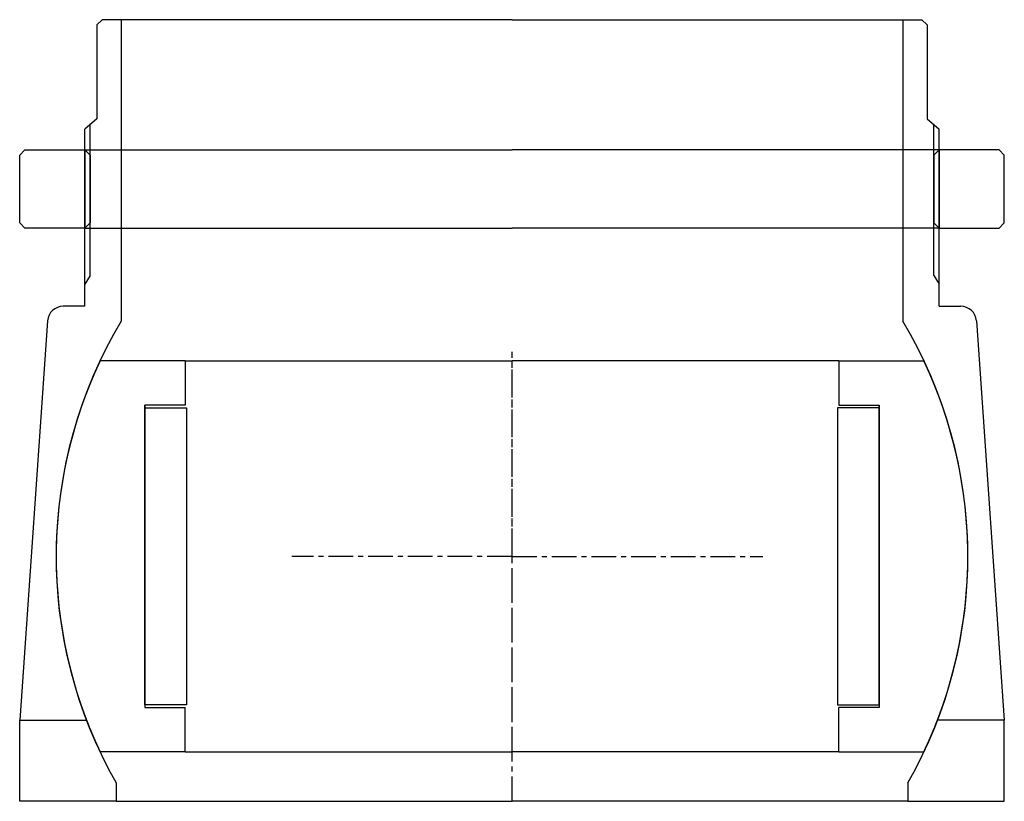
# Model space of a CAD drawing. Header units: millimetres. Extents: x -120 to 70, y 20 to 170.
import ezdxf

# ---------------------------------------------------------------- set-up
doc = ezdxf.new("R2010")
doc.units = ezdxf.units.MM
doc.header["$LTSCALE"] = 0.15
doc.header["$MEASUREMENT"] = 0
doc.linetypes.add('CENTER', pattern=[50.8, 31.75, -6.35, 6.35, -6.35])
doc.layers.get('0').update_dxf_attribs({"linetype": 'CONTINUOUS'})
doc.layers.add('CENTER', color=1, linetype='CENTER')

# ---------------------------------------------------------------- blocks, each defined once
blk = doc.blocks.new('M54-120')
for p, q in [((-93.5, 15), (-94.5, 14)), ((-94.5, 1), (-94.5, 14)), ((-93.5, 15), (-82, 15)), ((-82, 15), (0, 15)), ((-82, 15), (-82, 0)), ((-82, 15), (-81, 14)), ((-81, 14), (-81, 1)), ((82, 15), (0, 15)), ((82, 15), (81, 14)), ((81, 14), (81, 1)), ((82, 15), (82, 0)), ((93.5, 15), (82, 15)), ((93.5, 15), (94.5, 14)), ((94.5, 1), (94.5, 14)), ((-93.5, 0), (-94.5, 1)), ((-82, 0), (-93.5, 0)), ((-81, 1), (-82, 0)), ((-82, 0), (0, 0)), ((82, 0), (0, 0)), ((81, 1), (82, 0)), ((82, 0), (93.5, 0)), ((93.5, 0), (94.5, 1))]:
    blk.add_line(p, q)
blk = doc.blocks.new('M53-120')
for p, q in [((-78.7, 103), (-79.7, 102)), ((-75, 103), (-78.7, 103)), ((0, 103), (-75, 103)), ((-75, 103), (-75, 45.16)), ((0, 103), (75, 103)), ((75, 103), (75, 45.16)), ((75, 103), (78.7, 103)), ((78.7, 103), (79.7, 102)), ((-79.7, 102), (-79.7, 84)), ((79.7, 102), (79.7, 84)), ((-79.7, 84), (-82, 82)), ((79.7, 84), (82, 82)), ((-82, 48), (-82, 82)), ((-81, 53.93), (-81, 83)), ((81, 53.93), (81, 83)), ((82, 48), (82, 82)), ((-81, 53.93), (-82, 52.24)), ((81, 53.93), (82, 52.24)), ((-82, 48), (-86.15, 48)), ((82, 48), (86.15, 48)), ((-89.14, 45.21), (-94.5, -31.4)), ((89.14, 45.21), (94.5, -31.4)), ((-94.5, -31.4), (-81.71, -31.4)), ((-94.5, -47), (-94.5, -31.4)), ((94.5, -31.4), (81.71, -31.4)), ((94.5, -47), (94.5, -31.4)), ((-76, -43.45), (-76, -47)), ((76, -43.45), (76, -47)), ((-76, -47), (-94.5, -47)), ((-76, -47), (0, -47)), ((76, -47), (0, -47)), ((76, -47), (94.5, -47))]:
    blk.add_line(p, q)
for centre, radius, start, end in [((-86.15, 45), 3, 90, 176.0009), ((86.15, 45), 3, 3.9991, 90), ((0.18, 0), 87.7, 149.0082, 209.6987), ((-0.18, 0), 87.7, 330.3013, 30.9918)]:
    blk.add_arc(centre, radius, start, end)
at = {"layer": 'CENTER'}
for p, q in [((0, 0), (0, 39.26)), ((0, 0), (-42.23, 0)), ((0, 0), (48.16, 0)), ((0, -47), (0, 0))]:
    blk.add_line(p, q, dxfattribs=at)
blk = doc.blocks.new('Ball-175-125')
for p, q in [((-62.75, 37.5), (-79.06, 37.5)), ((-62.75, 37.5), (0, 37.5)), ((-62.75, 37.5), (-62.75, 29)), ((62.75, 37.5), (0, 37.5)), ((62.75, 37.5), (79.06, 37.5)), ((62.75, 37.5), (62.75, 29)), ((-70.5, -28.5), (-70.5, 29)), ((-70.5, 29), (-70.5, -29)), ((-62.75, 29), (-70.5, 29)), ((-70.5, 28.5), (-62.5, 28.5)), ((-62.5, 28.5), (-62.5, -28.5)), ((62.5, 28.5), (62.5, -28.5)), ((70.5, 28.5), (62.5, 28.5)), ((62.75, 29), (70.5, 29)), ((70.5, 29), (70.5, -29)), ((70.5, -28.5), (70.5, 29)), ((-62.5, -28.5), (-70.5, -28.5)), ((-70.5, -29), (-62.75, -29)), ((-62.75, -37.5), (-62.75, -29)), ((62.5, -28.5), (70.5, -28.5)), ((62.75, -37.5), (62.75, -29)), ((70.5, -29), (62.75, -29)), ((-62.75, -37.5), (-79.06, -37.5)), ((-62.75, -37.5), (0, -37.5)), ((62.75, -37.5), (0, -37.5)), ((62.75, -37.5), (79.06, -37.5))]:
    blk.add_line(p, q)
for start, end in [(154.6231, 205.3769), (334.6231, 25.3769)]:
    blk.add_arc((0, 0), 87.5, start, end)
at = {"layer": 'CENTER'}
blk.add_line((0, -37.5), (0, 37.5), dxfattribs=at)

msp = doc.modelspace()

# ---------------------------------------------------------------- block references
for name, p in [('M53-120', (-25, 67)), ('M54-120', (-25, 130)), ('Ball-175-125', (-25, 67))]:
    msp.add_blockref(name, p)

doc.saveas('drawing.dxf')
